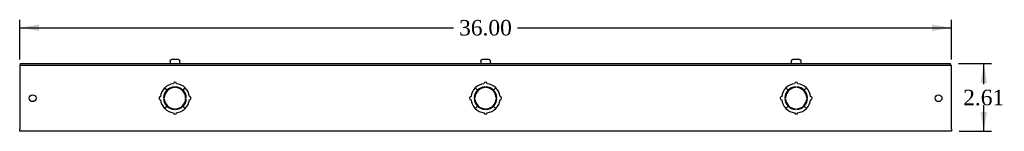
# Model space of a CAD drawing. Header units: inches. Extents: x 1 to 150, y -1 to 99.
# Tile 5 of 7: x 79.63 to 117.67, y 49.54 to 53.85. Entities that reach past the tile are written whole.
import ezdxf
from ezdxf.enums import TextEntityAlignment as Align

# ---------------------------------------------------------------- set-up
doc = ezdxf.new("R2010")
doc.units = ezdxf.units.IN
doc.header["$MEASUREMENT"] = 0
for name, color, linetype in [('COM56307-2', 7, 'Continuous'), ('COM70721-3', 7, 'Continuous'), ('Default', 7, 'Continuous'), ('SCS19515', 7, 'Continuous')]:
    doc.layers.add(name, color=color, linetype=linetype)
doc.styles.add('SEACAD_Times_New_Roman', font='times.ttf')
doc.dimstyles.new('HAMMOND_(STH_-_120x80)', dxfattribs={"dimtxt": 0.6, "dimasz": 0.75, "dimexe": 0.3, "dimexo": 0.3, "dimgap": 0.15, "dimtad": 0, "dimtih": 1, "dimtoh": 1, "dimzin": 0, "dimdsep": 46, "dimtxsty": 'SEACAD_Times_New_Roman', "dimblk1": '_SE_FILLED', "dimblk2": '_SE_FILLED', "dimsah": 1, "dimcen": 0.3, "dimadec": 0, "dimazin": 0, "dimtfac": 0.8, "dimtofl": 0, "dimtmove": 1, "dimatfit": 3, "dimfxl": 1, "dimtolj": 1, "dimtzin": 0, "dimarcsym": 0})

# ---------------------------------------------------------------- blocks, each defined once
blk = doc.blocks.new('SE3')
at = {"layer": 'COM56307-2', "color": 7, "linetype": 'Continuous'}
for p, q in [((79.663, 52.154), (115.601, 52.154)), ((79.663, 52.097), (79.663, 52.154)), ((115.601, 52.097), (115.601, 52.154)), ((79.663, 52.097), (115.601, 52.097))]:
    blk.add_line(p, q, dxfattribs=at)
at = {"layer": 'COM70721-3', "color": 7, "linetype": 'Continuous'}
for p, q in [((79.632, 52.097), (79.663, 52.097)), ((79.632, 52.097), (79.632, 52.011)), ((79.632, 52.011), (79.632, 49.626)), ((115.601, 52.097), (115.632, 52.097)), ((115.632, 52.011), (115.632, 52.097)), ((115.632, 49.626), (115.632, 52.011)), ((85.233, 51.215), (85.322, 51.127)), ((85.324, 51.13), (85.236, 51.218)), ((85.612, 51.231), (85.612, 51.256)), ((85.652, 51.256), (85.652, 51.231)), ((86.028, 51.218), (85.94, 51.13)), ((85.943, 51.127), (86.032, 51.215)), ((97.233, 51.215), (97.322, 51.127)), ((97.324, 51.13), (97.236, 51.218)), ((97.612, 51.231), (97.612, 51.256)), ((97.652, 51.256), (97.652, 51.231)), ((98.028, 51.218), (97.94, 51.13)), ((97.943, 51.127), (98.032, 51.215)), ((109.233, 51.215), (109.322, 51.127)), ((109.324, 51.13), (109.236, 51.218)), ((109.612, 51.231), (109.612, 51.256)), ((109.652, 51.256), (109.652, 51.231)), ((110.028, 51.218), (109.94, 51.13)), ((109.943, 51.127), (110.032, 51.215)), ((85.195, 50.839), (85.22, 50.839)), ((85.22, 50.799), (85.195, 50.799)), ((86.044, 50.839), (86.069, 50.839)), ((86.069, 50.799), (86.044, 50.799)), ((97.195, 50.839), (97.22, 50.839)), ((97.22, 50.799), (97.195, 50.799)), ((98.044, 50.839), (98.069, 50.839)), ((98.069, 50.799), (98.044, 50.799)), ((109.195, 50.839), (109.22, 50.839)), ((109.22, 50.799), (109.195, 50.799)), ((110.044, 50.839), (110.069, 50.839)), ((110.069, 50.799), (110.044, 50.799)), ((85.322, 50.511), (85.233, 50.423)), ((85.236, 50.419), (85.324, 50.508)), ((85.612, 50.382), (85.612, 50.407)), ((85.652, 50.407), (85.652, 50.382)), ((85.94, 50.508), (86.028, 50.419)), ((86.032, 50.423), (85.943, 50.511)), ((97.322, 50.511), (97.233, 50.423)), ((97.236, 50.419), (97.324, 50.508)), ((97.612, 50.382), (97.612, 50.407)), ((97.652, 50.407), (97.652, 50.382)), ((97.94, 50.508), (98.028, 50.419)), ((98.032, 50.423), (97.943, 50.511)), ((109.322, 50.511), (109.233, 50.423)), ((109.236, 50.419), (109.324, 50.508)), ((109.612, 50.382), (109.612, 50.407)), ((109.652, 50.407), (109.652, 50.382)), ((109.94, 50.508), (110.028, 50.419)), ((110.032, 50.423), (109.943, 50.511)), ((79.632, 49.54), (79.632, 49.626)), ((115.632, 49.54), (79.632, 49.54)), ((115.632, 49.626), (115.632, 49.54))]:
    blk.add_line(p, q, dxfattribs=at)
for centre in [(80.132, 50.819), (115.132, 50.819)]:
    blk.add_circle(centre, 0.133, dxfattribs=at)
for centre, radius, start, end in [((85.632, 50.819), 0.562, 96.3794, 134.75), ((85.632, 51.378), 0.0625, 0, 180), ((85.632, 50.819), 0.562, 45.25, 83.6206), ((97.632, 50.819), 0.563, 96.3794, 134.75), ((97.632, 51.378), 0.0625, 0, 180), ((97.632, 50.819), 0.562, 45.25, 83.6206), ((109.632, 50.819), 0.562, 96.3794, 134.75), ((109.632, 51.378), 0.0625, 0, 180), ((109.632, 50.819), 0.562, 45.25, 83.6206), ((85.632, 50.819), 0.563, 135.25, 173.6206), ((85.632, 50.819), 0.438, 135.25, 177.3799), ((85.632, 50.819), 0.413, 92.7791, 177.2209), ((85.632, 50.819), 0.438, 92.6201, 134.75), ((85.632, 50.819), 0.438, 45.25, 87.3799), ((85.632, 50.819), 0.413, 2.7791, 87.2209), ((85.632, 50.819), 0.438, 2.6201, 44.75), ((85.632, 50.819), 0.562, 6.3794, 44.75), ((97.632, 50.819), 0.563, 135.25, 173.6206), ((97.632, 50.819), 0.438, 135.25, 177.3799), ((97.632, 50.819), 0.413, 92.7791, 177.2209), ((97.632, 50.819), 0.438, 92.6201, 134.75), ((97.632, 50.819), 0.438, 45.25, 87.3799), ((97.632, 50.819), 0.413, 2.7791, 87.2209), ((97.632, 50.819), 0.438, 2.6201, 44.75), ((97.632, 50.819), 0.562, 6.3794, 44.75), ((109.632, 50.819), 0.562, 135.25, 173.6206), ((109.632, 50.819), 0.438, 135.25, 177.3799), ((109.632, 50.819), 0.413, 92.7791, 177.2209), ((109.632, 50.819), 0.438, 92.6201, 134.75), ((109.632, 50.819), 0.438, 45.25, 87.3799), ((109.632, 50.819), 0.413, 2.7791, 87.2209), ((109.632, 50.819), 0.438, 2.6201, 44.75), ((109.632, 50.819), 0.562, 6.3794, 44.75), ((85.073, 50.819), 0.0625, 90, 270), ((85.632, 50.819), 0.562, 186.3794, 224.75), ((85.632, 50.819), 0.438, 182.6201, 224.75), ((85.632, 50.819), 0.413, 182.7791, 267.2209), ((85.632, 50.819), 0.413, 272.7791, 357.2209), ((85.632, 50.819), 0.438, 315.25, 357.3799), ((85.632, 50.819), 0.562, 315.25, 353.6206), ((86.191, 50.819), 0.0625, 270, 90), ((97.073, 50.819), 0.0625, 90, 270), ((97.632, 50.819), 0.563, 186.3794, 224.75), ((97.632, 50.819), 0.438, 182.6201, 224.75), ((97.632, 50.819), 0.413, 182.7791, 267.2209), ((97.632, 50.819), 0.413, 272.7791, 357.2209), ((97.632, 50.819), 0.438, 315.25, 357.3799), ((97.632, 50.819), 0.562, 315.25, 353.6206), ((98.191, 50.819), 0.0625, 270, 90), ((109.073, 50.819), 0.0625, 90, 270), ((109.632, 50.819), 0.563, 186.3794, 224.75), ((109.632, 50.819), 0.438, 182.6201, 224.75), ((109.632, 50.819), 0.413, 182.7791, 267.2209), ((109.632, 50.819), 0.413, 272.7791, 357.2209), ((109.632, 50.819), 0.438, 315.25, 357.3799), ((109.632, 50.819), 0.562, 315.25, 353.6206), ((110.191, 50.819), 0.0625, 270, 90), ((85.632, 50.819), 0.562, 225.25, 263.6206), ((85.632, 50.819), 0.438, 225.25, 267.3799), ((85.632, 50.26), 0.0625, 180, 0), ((85.632, 50.819), 0.438, 272.6201, 314.75), ((85.632, 50.819), 0.562, 276.3794, 314.75), ((97.632, 50.819), 0.563, 225.25, 263.6206), ((97.632, 50.819), 0.438, 225.25, 267.3799), ((97.632, 50.26), 0.0625, 180, 0), ((97.632, 50.819), 0.438, 272.6201, 314.75), ((97.632, 50.819), 0.562, 276.3794, 314.75), ((109.632, 50.819), 0.563, 225.25, 263.6206), ((109.632, 50.819), 0.438, 225.25, 267.3799), ((109.632, 50.26), 0.0625, 180, 0), ((109.632, 50.819), 0.438, 272.6201, 314.75), ((109.632, 50.819), 0.562, 276.3794, 314.75)]:
    blk.add_arc(centre, radius, start, end, dxfattribs=at)
at = {"layer": 'SCS19515', "color": 7, "linetype": 'Continuous'}
for p, q in [((85.445, 52.239), (85.445, 52.179)), ((85.448, 52.254), (85.446, 52.254)), ((85.539, 52.329), (85.725, 52.329)), ((85.816, 52.254), (85.818, 52.254)), ((85.82, 52.179), (85.82, 52.239)), ((97.445, 52.239), (97.445, 52.179)), ((97.446, 52.254), (97.449, 52.254)), ((97.54, 52.329), (97.725, 52.329)), ((97.816, 52.254), (97.819, 52.254)), ((97.82, 52.179), (97.82, 52.239)), ((109.445, 52.239), (109.445, 52.179)), ((109.449, 52.254), (109.446, 52.254)), ((109.54, 52.329), (109.725, 52.329)), ((109.816, 52.254), (109.819, 52.254)), ((109.82, 52.179), (109.82, 52.239))]:
    blk.add_line(p, q, dxfattribs=at)
for centre, radius, start, end in [((85.535, 52.239), 0.09, 170.4059, 180), ((85.47, 52.179), 0.025, 180, 270), ((85.795, 52.179), 0.025, 270, 0), ((85.73, 52.239), 0.09, 0, 9.5941), ((97.535, 52.239), 0.09, 170.4059, 180), ((97.47, 52.179), 0.025, 180, 270), ((97.795, 52.179), 0.025, 270, 0), ((97.73, 52.239), 0.09, 0, 9.5941), ((109.535, 52.239), 0.09, 170.4059, 180), ((109.47, 52.179), 0.025, 180, 270), ((109.795, 52.179), 0.025, 270, 0), ((109.73, 52.239), 0.09, 0, 9.5941)]:
    blk.add_arc(centre, radius, start, end, dxfattribs=at)
for points in [[(85.448, 52.254), (85.449, 52.26), (85.451, 52.265), (85.454, 52.275), (85.457, 52.28), (85.462, 52.289), (85.465, 52.293), (85.472, 52.301), (85.476, 52.305), (85.484, 52.312), (85.489, 52.315), (85.498, 52.32), (85.503, 52.322), (85.513, 52.326), (85.518, 52.327), (85.529, 52.329), (85.534, 52.329), (85.539, 52.329)], [(85.725, 52.329), (85.73, 52.329), (85.736, 52.329), (85.746, 52.327), (85.751, 52.326), (85.761, 52.322), (85.766, 52.32), (85.776, 52.315), (85.78, 52.312), (85.788, 52.305), (85.792, 52.301), (85.799, 52.293), (85.802, 52.289), (85.808, 52.28), (85.81, 52.275), (85.814, 52.265), (85.815, 52.26), (85.816, 52.254)], [(97.449, 52.254), (97.449, 52.26), (97.451, 52.265), (97.454, 52.275), (97.457, 52.28), (97.462, 52.289), (97.465, 52.293), (97.472, 52.301), (97.476, 52.305), (97.484, 52.312), (97.489, 52.315), (97.498, 52.32), (97.503, 52.322), (97.513, 52.326), (97.518, 52.327), (97.529, 52.329), (97.534, 52.329), (97.54, 52.329)], [(97.725, 52.329), (97.73, 52.329), (97.736, 52.329), (97.746, 52.327), (97.752, 52.326), (97.762, 52.322), (97.767, 52.32), (97.776, 52.315), (97.78, 52.312), (97.789, 52.305), (97.792, 52.301), (97.799, 52.293), (97.803, 52.289), (97.808, 52.28), (97.81, 52.275), (97.814, 52.265), (97.815, 52.26), (97.816, 52.254)], [(109.449, 52.254), (109.45, 52.26), (109.451, 52.265), (109.455, 52.275), (109.457, 52.28), (109.462, 52.289), (109.466, 52.293), (109.473, 52.301), (109.476, 52.305), (109.485, 52.312), (109.489, 52.315), (109.498, 52.32), (109.503, 52.322), (109.513, 52.326), (109.519, 52.327), (109.529, 52.329), (109.534, 52.329), (109.54, 52.329)], [(109.725, 52.329), (109.731, 52.329), (109.736, 52.329), (109.747, 52.327), (109.752, 52.326), (109.762, 52.322), (109.767, 52.32), (109.776, 52.315), (109.781, 52.312), (109.789, 52.305), (109.793, 52.301), (109.8, 52.293), (109.803, 52.289), (109.808, 52.28), (109.81, 52.275), (109.814, 52.265), (109.815, 52.26), (109.816, 52.254)]]:
    blk.add_open_spline(points, degree=3, knots=[0, 0, 0, 0, 0.125, 0.125, 0.25, 0.25, 0.375, 0.375, 0.5, 0.5, 0.625, 0.625, 0.75, 0.75, 0.875, 0.875, 1, 1, 1, 1], dxfattribs=at)
blk = doc.blocks.new('DMBLK540')
at = {"layer": 'Default', "linetype": 'Continuous', "transparency": 16777216}
for points in [[(80.382, 53.667), (79.632, 53.542), (80.382, 53.417)], [(114.882, 53.667), (114.882, 53.417), (115.632, 53.542)]]:
    blk.add_hatch(color=7, dxfattribs=at).paths.add_polyline_path(points)
at = {"layer": 'Default', "color": 7, "linetype": 'Continuous', "transparency": 16777216}
for p, q in [((79.632, 52.311), (79.632, 53.842)), ((115.632, 52.311), (115.632, 53.842)), ((79.632, 53.542), (96.399, 53.542)), ((98.866, 53.542), (115.632, 53.542))]:
    blk.add_line(p, q, dxfattribs=at)
at = {"layer": 'Default', "color": 7, "linetype": 'Continuous', "transparency": 16777216, "style": 'SEACAD_Times_New_Roman'}
blk.add_text('36.00', height=0.6, dxfattribs=at).set_placement((96.609, 53.842), align=Align.TOP_LEFT)
blk = doc.blocks.new('_SE_FILLED')
at = {"color": 0}
blk.add_line((0, 0), (-1, 0), dxfattribs=at)
blk.add_solid([(0, 0), (-1, -0.1665), (-1, 0.1665), (0, 0)], dxfattribs=at)
blk = doc.blocks.new('DMBLK541')
at = {"layer": 'Default', "linetype": 'Continuous', "transparency": 16777216}
for points in [[(117.005, 51.404), (116.88, 52.154), (116.755, 51.404)], [(117.005, 50.29), (116.755, 50.29), (116.88, 49.54)]]:
    blk.add_hatch(color=7, dxfattribs=at).paths.add_polyline_path(points)
at = {"layer": 'Default', "color": 7, "linetype": 'Continuous', "transparency": 16777216}
for p, q in [((115.901, 52.154), (117.18, 52.154)), ((116.88, 51.357), (116.88, 52.154)), ((116.88, 49.54), (116.88, 50.547)), ((115.932, 49.54), (117.18, 49.54))]:
    blk.add_line(p, q, dxfattribs=at)
at = {"layer": 'Default', "color": 7, "linetype": 'Continuous', "transparency": 16777216, "style": 'SEACAD_Times_New_Roman'}
blk.add_text('2.61', height=0.6, dxfattribs=at).set_placement((116.084, 51.147), align=Align.TOP_LEFT)

msp = doc.modelspace()

# ---------------------------------------------------------------- block references
at = {"layer": 'Default'}
msp.add_blockref('SE3', (0, 0), dxfattribs=at)

# ---------------------------------------------------------------- dimensions: what is measured, and where the dimension line sits
at = {"layer": 'Default', "color": 7, "linetype": 'Continuous'}
for base, p1, p2, angle, picture, middle, dimtype in [((79.632, 53.542), (79.632, 52.011), (115.632, 52.011), 0, 'DMBLK540', (97.632, 53.542), 161), ((116.88, 52.154), (115.632, 49.54), (115.601, 52.154), 90, 'DMBLK541', (116.88, 50.847), 160)]:
    dim = msp.add_linear_dim(base=base, p1=p1, p2=p2, angle=angle, text='\\A1;<>', dimstyle='HAMMOND_(STH_-_120x80)', override={"dimtmove": 0}, dxfattribs=at)
    dim.commit()
    dim.dimension.update_dxf_attribs({"geometry": picture, "text_midpoint": middle, "dimtype": dimtype})

doc.saveas('drawing.dxf')
